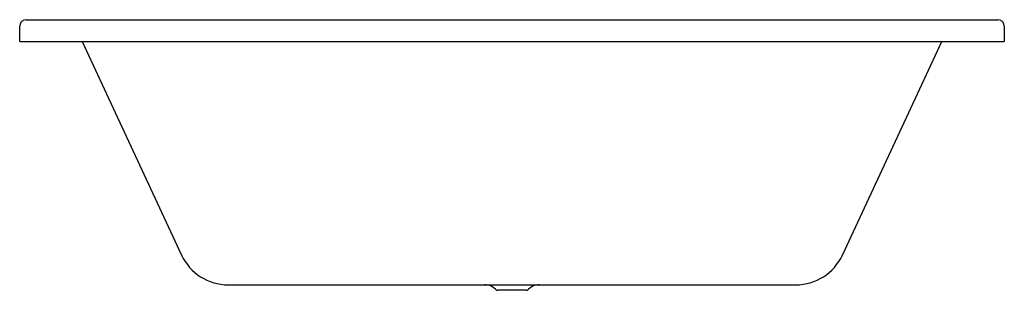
# Model space of a CAD drawing. Header units: millimetres. Extents: x 0 to 1.8, y -0.45 to 0.04.
import ezdxf

# ---------------------------------------------------------------- set-up
doc = ezdxf.new("R2010")
doc.units = ezdxf.units.MM
doc.layers.add('BLOCKS', color=3, linetype='Continuous')

msp = doc.modelspace()

# ---------------------------------------------------------------- linework, layer by layer
at = {"layer": 'BLOCKS'}
for p, q in [((0.012, 0.04), (1.788, 0.04)), ((0, 0), (0, 0.028)), ((1.8, 0.028), (1.8, 0)), ((0, 0), (1.6858, 0)), ((0.1142, 0), (0.296, -0.3897)), ((1.504, -0.3897), (1.6858, 0)), ((1.6858, 0), (1.8, 0)), ((0.3812, -0.444), (1.4188, -0.444)), ((0.926, -0.454), (0.874, -0.454))]:
    msp.add_line(p, q, dxfattribs=at)
for centre, radius, start, end in [((0.012, 0.028), 0.012, 90, 180), ((1.788, 0.028), 0.012, 0, 90), ((0.3812, -0.35), 0.094, 205, 270), ((1.4188, -0.35), 0.094, 270, 335), ((0.85, -0.4718), 0.0278, 44.7603, 90), ((0.95, -0.4718), 0.0278, 90, 135.2397), ((0.874, -0.448), 0.006, 224.7603, 270), ((0.926, -0.448), 0.006, 270, 315.2397)]:
    msp.add_arc(centre, radius, start, end, dxfattribs=at)

doc.saveas('drawing.dxf')
